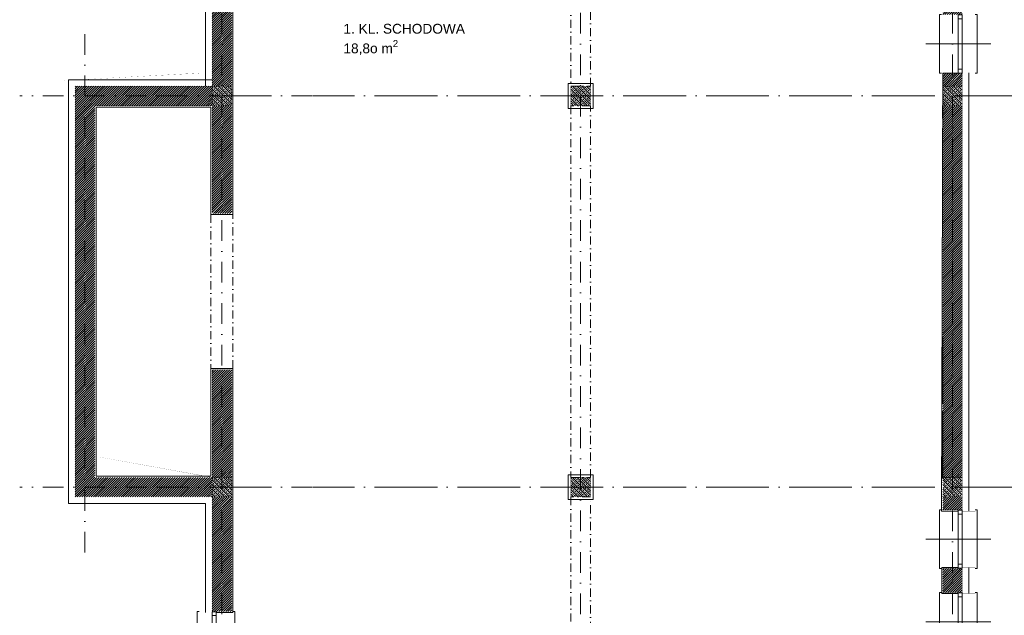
# Model space of a CAD drawing. Extents: x 4615668 to 9294084, y 5331114 to 10688993.
# Tile 10 of 181: x 4647027 to 4648536, y 5335436 to 5336349. Entities that reach past the tile are written whole.
import ezdxf
from ezdxf import colors
from ezdxf.entities.mleader import LeaderData, LeaderLine
from ezdxf.math import Vec2, Vec3

# ---------------------------------------------------------------- set-up
doc = ezdxf.new("R2010")
doc.units = 0
doc.header["$MEASUREMENT"] = 0
doc.linetypes.add('DASHDOT', pattern=[25.4, 12.7, -6.35, 0, -6.35])
doc.linetypes.add('l217_500', pattern=[2, 1.5, -0.5])
for name, color, linetype in [('DIM', 7, 'Continuous'), ('sciany', 1, 'Continuous'), ('STOLARKA', 4, 'Continuous')]:
    doc.layers.add(name, color=color, linetype=linetype)
for name, color, linetype, lineweight in [('gr_klasy', 7, 'l217_500', 13), ('hatch', 253, 'Continuous', 0), ('ocieplenie', 214, 'Continuous', 13), ('Osie', 175, 'DASHDOT', 9), ('tynk', 252, 'Continuous', 5)]:
    doc.layers.add(name, color=color, linetype=linetype, lineweight=lineweight)
doc.styles.add('ARIAL_WYM50', font='arial.ttf', dxfattribs={"height": 15})
doc.styles.get("Standard").update_dxf_attribs({"font": 'txt.shx'})
doc.linetypes.add('BATTING', pattern='A,0.00254,-2.54,[134,ltypeshp.shx,S=2.54,R=0,X=-2.54,Y=0],-5.08,[134,ltypeshp.shx,S=2.54,R=180,X=2.54,Y=0],-2.54', length=10.16254)
pattern_1 = [(45, (9337.804128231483, -10341.5545657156), (-1.76776695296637, 1.76776695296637), [])]
pattern_2 = [(45, (14485.5151269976, -10341.55727345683), (-1.76776695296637, 1.76776695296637), [])]
pattern_3 = [(45, (14485.51512699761, -10341.55727345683), (-1.76776695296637, 1.76776695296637), [])]

# ---------------------------------------------------------------- blocks, each defined once
blk = doc.blocks.new('G$C61CBF25F')
at = {"layer": 'Osie', "lineweight": 0, "ltscale": 2.5}
for p, q in [((305, 0), (305, 1880.0000002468)), ((855, 0), (855, 1880.0000002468)), ((1425, 0), (1425, 1880.0000002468)), ((1525, 1780.0000002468), (204.8462595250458, 1780.0000002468)), ((1525, 1780.0000002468), (204.8462595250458, 1780.0000002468)), ((95, 540), (95, 1340)), ((1525, 1240), (-5, 1240)), ((1525, 640), (-5, 640)), ((1525, 100), (204.8462595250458, 100))]:
    blk.add_line(p, q, dxfattribs=at)
blk = doc.blocks.new('G$C772A7A8F')
at = {"layer": 'STOLARKA', "color": 5, "lineweight": 0}
blk.add_line((100, 45), (0, 45), dxfattribs=at)
for points in [[(24, 0), (21, 0), (21, 90), (24, 90)], [(76, 0), (79, 0), (79, 90), (76, 90)]]:
    blk.add_lwpolyline(points, dxfattribs=at)
for points in [[(56, 89.5), (56, 83.5), (50, 83.5), (50, 89.5)], [(56, 83.5), (56, 6.5), (50, 6.5), (50, 83.5)], [(56, 0.5), (56, 6.5), (50, 6.5), (50, 0.5)]]:
    blk.add_lwpolyline(points, close=True, dxfattribs=at)
blk = doc.blocks.new('G$C5CBE0247')
at = {"layer": 'STOLARKA', "color": 5, "lineweight": 0}
for points in [[(0, 55), (0, 58), (59.99999999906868, 58), (59.99999999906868, 55)], [(0, 3), (0, 0), (59.99999999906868, 0), (59.99999999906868, 3)]]:
    blk.add_lwpolyline(points, dxfattribs=at)
for points in [[(0.5, 23), (6.5, 23), (6.5, 29), (0.5, 29)], [(53.49999999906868, 23), (6.5, 23), (6.5, 29), (53.49999999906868, 29)], [(59.49999999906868, 23), (53.49999999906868, 23), (53.49999999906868, 29), (59.49999999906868, 29)]]:
    blk.add_lwpolyline(points, close=True, dxfattribs=at)
blk = doc.blocks.new('G$C21C1C319')
at = {"layer": 'STOLARKA', "color": 5, "lineweight": 0}
blk.add_line((30, 0), (30, 100), dxfattribs=at)
for points in [[(0.5, 44), (6.5, 44), (6.5, 50), (0.5, 50)], [(53.49999999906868, 44), (6.5, 44), (6.5, 50), (53.49999999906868, 50)], [(59.49999999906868, 44), (53.49999999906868, 44), (53.49999999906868, 50), (59.49999999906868, 50)]]:
    blk.add_lwpolyline(points, close=True, dxfattribs=at)
blk.add_lwpolyline([(0, 24), (0, 21), (59.99999999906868, 21), (59.99999999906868, 24)], dxfattribs=at)
at = {"lineweight": 0, "ltscale": 40}
blk.add_blockref('G$C5CBE0247', (0, 21), dxfattribs=at)

msp = doc.modelspace()

# ---------------------------------------------------------------- hatches: boundary and pattern name
at = {"layer": 'hatch', "lineweight": 0, "ltscale": 40, "transparency": 33554687}
h = msp.add_hatch(dxfattribs=at)
h.set_pattern_fill('ANSI31', color=256, scale=20)
h.set_pattern_definition(pattern_3)
h.paths.add_polyline_path([(4647901.991731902, 5336772.416004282), (4647941.991731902, 5336772.416004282), (4647941.991731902, 5336787.416004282), (4647901.991731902, 5336787.416004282), (4647901.991731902, 5336772.416004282)], is_closed=False)
h.paths.add_polyline_path([(4647941.991731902, 5336772.416004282), (4647901.991731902, 5336772.416004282), (4647901.991731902, 5336757.416004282), (4647941.991731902, 5336757.416004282), (4647941.991731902, 5336772.416004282)], is_closed=False)
h.paths.add_polyline_path([(4648441.991731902, 5336757.416004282), (4648441.991731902, 5336772.416004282), (4648031.991731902, 5336772.416004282), (4648031.991731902, 5336757.416004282), (4648441.991731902, 5336757.416004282)], is_closed=False)
h.paths.add_polyline_path([(4648031.991731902, 5336787.416004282), (4648031.991731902, 5336772.416004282), (4648441.991731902, 5336772.416004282), (4648441.991731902, 5336787.416004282), (4648031.991731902, 5336787.416004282)], is_closed=False)
h.paths.add_polyline_path([(4648441.991731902, 5336757.416004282), (4648441.991731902, 5336737.666004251), (4648456.991731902, 5336737.666004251), (4648456.991731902, 5336757.416004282), (4648441.991731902, 5336757.416004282)], is_closed=False)
h.paths.add_polyline_path([(4648471.991731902, 5336737.666004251), (4648471.991731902, 5336757.416004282), (4648456.991731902, 5336757.416004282), (4648456.991731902, 5336737.666004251), (4648471.991731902, 5336737.666004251)], is_closed=False)
h.paths.add_polyline_path([(4648471.991731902, 5336647.666004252), (4648456.991731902, 5336647.666004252), (4648456.991731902, 5336610.832670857), (4648471.991731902, 5336610.832670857), (4648471.991731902, 5336647.666004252)], is_closed=False)
h.paths.add_polyline_path([(4648456.991731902, 5336647.666004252), (4648441.991731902, 5336647.666004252), (4648441.991731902, 5336610.832670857), (4648456.991731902, 5336610.832670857), (4648456.991731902, 5336647.666004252)], is_closed=False)
h.paths.add_polyline_path([(4648456.991731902, 5336483.999336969), (4648471.991731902, 5336483.999336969), (4648471.991731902, 5336520.832670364), (4648456.991731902, 5336520.832670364), (4648456.991731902, 5336483.999336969)], is_closed=False)
h.paths.add_polyline_path([(4648456.991731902, 5336483.999336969), (4648456.991731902, 5336520.832670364), (4648441.991731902, 5336520.832670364), (4648441.991731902, 5336483.999336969), (4648456.991731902, 5336483.999336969)], is_closed=False)
h.paths.add_polyline_path([(4648142.991731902, 5336545.416004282), (4648142.991731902, 5336757.416004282), (4648130.991731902, 5336757.416004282), (4648130.991731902, 5336557.416004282), (4648021.991731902, 5336557.416004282), (4648021.991731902, 5336545.416004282), (4648142.991731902, 5336545.416004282)], is_closed=False)
h.paths.add_polyline_path([(4647890.991731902, 5336545.416004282), (4647920.991731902, 5336545.416004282), (4647920.991731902, 5336557.416004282), (4647890.991731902, 5336557.416004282), (4647890.991731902, 5336545.416004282)], is_closed=False)
h.paths.add_polyline_path([(4647871.991731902, 5336387.946913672), (4647886.991731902, 5336387.946913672), (4647886.991731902, 5336757.416004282), (4647872.036463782, 5336757.416004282), (4647872.036463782, 5336772.416004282), (4647871.991731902, 5336772.416004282), (4647871.991731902, 5336387.946913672)], is_closed=False)
h.paths.add_polyline_path([(4647890.991731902, 5336557.416004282), (4647890.991731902, 5336757.416004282), (4647886.991731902, 5336757.416004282), (4647886.991731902, 5336387.946913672), (4647890.991731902, 5336387.946913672), (4647890.991731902, 5336545.416004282), (4647890.914861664, 5336545.416004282), (4647890.914861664, 5336557.416004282), (4647890.991731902, 5336557.416004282)], is_closed=False)
h.paths.add_polyline_path([(4648471.991731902, 5336357.166004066), (4648471.991731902, 5336393.999337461), (4648456.991731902, 5336393.999337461), (4648456.991731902, 5336357.166004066), (4648471.991731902, 5336357.166004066)], is_closed=False)
h.paths.add_polyline_path([(4648441.991731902, 5336393.999337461), (4648441.991731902, 5336357.166004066), (4648456.991731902, 5336357.166004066), (4648456.991731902, 5336393.999337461), (4648441.991731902, 5336393.999337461)], is_closed=False)
h.paths.add_polyline_path([(4648441.991731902, 5336267.166004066), (4648441.991731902, 5336247.416004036), (4648456.991731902, 5336247.416004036), (4648456.991731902, 5336267.166004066), (4648441.991731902, 5336267.166004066)], is_closed=False)
h.paths.add_polyline_path([(4648471.991731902, 5336247.416004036), (4648471.991731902, 5336267.166004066), (4648456.991731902, 5336267.166004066), (4648456.991731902, 5336247.416004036), (4648471.991731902, 5336247.416004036)], is_closed=False)
h = msp.add_hatch(dxfattribs=at)
h.set_pattern_fill('ANSI31', color=256, scale=20)
h.set_pattern_definition(pattern_2)
h.paths.add_polyline_path([(4647321.991731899, 5336688.416004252), (4647321.9917319, 5336663.416004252), (4647334.491731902, 5336663.416004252), (4647334.491731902, 5336688.416004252), (4647321.991731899, 5336688.416004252)], is_closed=False)
h.paths.add_polyline_path([(4647351.9917319, 5336663.416004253), (4647351.991731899, 5336688.416004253), (4647334.491731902, 5336688.416004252), (4647334.491731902, 5336663.416004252), (4647351.9917319, 5336663.416004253)], is_closed=False)
h.paths.add_polyline_path([(4647334.491731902, 5336247.416004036), (4647334.491731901, 5336603.416004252), (4647321.991731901, 5336603.416004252), (4647321.991731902, 5336247.416004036), (4647334.491731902, 5336247.416004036)], is_closed=False)
h.paths.add_polyline_path([(4647334.491731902, 5336247.416004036), (4647351.991731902, 5336247.416004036), (4647351.991731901, 5336603.416004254), (4647334.491731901, 5336603.416004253), (4647334.491731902, 5336247.416004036)], is_closed=False)
h = msp.add_hatch(dxfattribs=at)
h.set_pattern_fill('ANSI31', color=256, scale=20)
h.set_pattern_definition(pattern_3)
h.paths.add_polyline_path([(4647321.991731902, 5336247.416004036), (4647321.991731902, 5336217.416004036), (4647141.991731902, 5336217.41600403), (4647141.991731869, 5335647.416004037), (4647321.991731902, 5335647.416004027), (4647321.991731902, 5335617.416004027), (4647111.991731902, 5335617.416004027), (4647111.991731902, 5336247.416004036)])
h = msp.add_hatch(dxfattribs=at)
h.set_pattern_fill('ANSI33', color=256, scale=20, angle=90)
h.set_pattern_definition([(135, (8217.804128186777, -10881.5545659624), (-3.535533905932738, -3.535533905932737), []), (135, (8217.804128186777, -10878.0190320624), (-3.535533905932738, -3.535533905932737), [2.5, -1.25])])
h.paths.add_polyline_path([(4647321.991731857, 5336217.416004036), (4647351.991731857, 5336217.416004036), (4647351.991731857, 5336247.416004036), (4647321.991731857, 5336247.416004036)])
h = msp.add_hatch(dxfattribs=at)
h.set_pattern_fill('ANSI33', color=256, scale=20, angle=90)
h.set_pattern_definition([(135, (8767.804128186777, -10881.5545659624), (-3.535533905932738, -3.535533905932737), []), (135, (8767.804128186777, -10878.0190320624), (-3.535533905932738, -3.535533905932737), [2.5, -1.25])])
h.paths.add_polyline_path([(4647871.991731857, 5336217.416004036), (4647901.991731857, 5336217.416004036), (4647901.991731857, 5336247.416004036), (4647871.991731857, 5336247.416004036)])
h = msp.add_hatch(dxfattribs=at)
h.set_pattern_fill('ANSI33', color=256, scale=20, angle=90)
h.set_pattern_definition([(135, (9337.804128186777, -10881.5545659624), (-3.535533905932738, -3.535533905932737), []), (135, (9337.804128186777, -10878.0190320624), (-3.535533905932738, -3.535533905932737), [2.5, -1.25])])
h.paths.add_polyline_path([(4648441.991731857, 5336217.416004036), (4648471.991731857, 5336217.416004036), (4648471.991731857, 5336247.416004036), (4648441.991731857, 5336247.416004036)])
h = msp.add_hatch(dxfattribs=at)
h.set_pattern_fill('ANSI31', color=256, scale=20)
h.set_pattern_definition(pattern_2)
h.paths.add_polyline_path([(4647321.991731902, 5336151.783531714), (4647321.991731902, 5336121.783531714), (4647321.991731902, 5336122.416004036), (4647321.991731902, 5336052.416004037), (4647334.491731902, 5336052.416004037), (4647334.491731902, 5336217.416004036), (4647321.991731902, 5336217.416004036), (4647321.991731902, 5336152.416004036), (4647321.991731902, 5336151.783531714)], is_closed=False)
h.paths.add_polyline_path([(4647334.491731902, 5336052.416004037), (4647351.991731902, 5336052.416004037), (4647351.991731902, 5336217.416004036), (4647334.491731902, 5336217.416004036), (4647334.491731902, 5336052.416004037)], is_closed=False)
h = msp.add_hatch(dxfattribs=at)
h.set_pattern_fill('ANSI31', color=256, scale=20)
h.set_pattern_definition(pattern_1)
h.paths.add_polyline_path([(4648456.991731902, 5335647.416004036), (4648456.991731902, 5336217.416004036), (4648441.991731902, 5336217.416004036), (4648441.991731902, 5335647.416004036), (4648456.991731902, 5335647.416004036)], is_closed=False)
h.paths.add_polyline_path([(4648442.396731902, 5336217.614004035), (4648442.666731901, 5336217.614004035), (4648442.666731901, 5336217.254004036), (4648442.396731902, 5336217.254004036)], flags=9)
h.paths.add_polyline_path([(4648456.991731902, 5336217.416004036), (4648456.991731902, 5335647.416004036), (4648471.991731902, 5335647.416004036), (4648471.991731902, 5336217.416004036), (4648456.991731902, 5336217.416004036)], is_closed=False)
h.paths.add_polyline_path([(4648456.991731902, 5335617.416004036), (4648456.991731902, 5335597.666004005), (4648471.991731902, 5335597.666004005), (4648471.991731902, 5335617.416004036), (4648456.991731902, 5335617.416004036)], is_closed=False)
h.paths.add_polyline_path([(4648456.991731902, 5335597.666004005), (4648456.991731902, 5335617.416004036), (4648441.991731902, 5335617.416004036), (4648441.991731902, 5335597.666004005), (4648456.991731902, 5335597.666004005)], is_closed=False)
h = msp.add_hatch(dxfattribs=at)
h.set_pattern_fill('ANSI31', color=256, scale=20)
h.set_pattern_definition(pattern_3)
h.paths.add_polyline_path([(4647321.991731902, 5335647.416004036), (4647336.991731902, 5335647.416004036), (4647336.991731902, 5335812.416004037), (4647321.991731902, 5335812.416004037), (4647321.991731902, 5335647.416004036)], is_closed=False)
h.paths.add_polyline_path([(4647351.991731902, 5335647.416004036), (4647351.991731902, 5335812.416004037), (4647336.991731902, 5335812.416004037), (4647336.991731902, 5335647.416004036), (4647351.991731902, 5335647.416004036)], is_closed=False)
h = msp.add_hatch(dxfattribs=at)
h.set_pattern_fill('ANSI33', color=256, scale=20, angle=90)
h.set_pattern_definition([(135, (8217.804128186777, -11481.00165363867), (-3.535533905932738, -3.535533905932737), []), (135, (8217.804128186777, -11477.46611973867), (-3.535533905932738, -3.535533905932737), [2.5, -1.25])])
h.paths.add_polyline_path([(4647321.991731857, 5335617.968916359), (4647351.991731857, 5335617.968916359), (4647351.991731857, 5335647.968916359), (4647321.991731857, 5335647.968916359)])
h = msp.add_hatch(dxfattribs=at)
h.set_pattern_fill('ANSI33', color=256, scale=20, angle=90)
h.set_pattern_definition([(135, (8767.804128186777, -11481.53978247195), (-3.535533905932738, -3.535533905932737), []), (135, (8767.804128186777, -11478.00424857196), (-3.535533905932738, -3.535533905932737), [2.5, -1.25])])
h.paths.add_polyline_path([(4647871.991731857, 5335617.430787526), (4647901.991731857, 5335617.430787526), (4647901.991731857, 5335647.430787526), (4647871.991731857, 5335647.430787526)])
h = msp.add_hatch(dxfattribs=at)
h.set_pattern_fill('ANSI33', color=256, scale=20, angle=90)
h.set_pattern_definition([(135, (9337.804128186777, -11481.00165363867), (-3.535533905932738, -3.535533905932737), []), (135, (9337.804128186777, -11477.46611973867), (-3.535533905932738, -3.535533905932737), [2.5, -1.25])])
h.paths.add_polyline_path([(4648441.991731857, 5335617.968916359), (4648471.991731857, 5335617.968916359), (4648471.991731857, 5335647.968916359), (4648441.991731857, 5335647.968916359)])
h = msp.add_hatch(dxfattribs=at)
h.set_pattern_fill('ANSI31', color=256, scale=20)
h.set_pattern_definition(pattern_2)
h.paths.add_polyline_path([(4647334.491731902, 5335467.002494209), (4647351.991731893, 5335467.002494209), (4647351.991731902, 5335617.416004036), (4647334.491731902, 5335617.416004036), (4647334.491731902, 5335467.002494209)], is_closed=False)
h.paths.add_polyline_path([(4647334.491731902, 5335467.002494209), (4647334.491731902, 5335617.416004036), (4647321.991731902, 5335617.416004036), (4647321.99173189, 5335467.002494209), (4647334.491731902, 5335467.002494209)], is_closed=False)
h.paths.add_polyline_path([(4647334.491731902, 5335442.002494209), (4647334.491731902, 5335467.002494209), (4647321.991731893, 5335467.002494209), (4647321.99173189, 5335442.002494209), (4647334.491731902, 5335442.002494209)], is_closed=False)
h.paths.add_polyline_path([(4647334.491731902, 5335442.002494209), (4647351.991731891, 5335442.002494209), (4647351.99173189, 5335467.002494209), (4647334.491731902, 5335467.002494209), (4647334.491731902, 5335442.002494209)], is_closed=False)
h.paths.add_polyline_path([(4647351.991731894, 5335357.002494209), (4647351.991731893, 5335382.002494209), (4647334.491731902, 5335382.002494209), (4647334.491731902, 5335357.002494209), (4647351.991731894, 5335357.002494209)], is_closed=False)
h.paths.add_polyline_path([(4647321.991731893, 5335382.002494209), (4647321.991731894, 5335357.002494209), (4647334.491731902, 5335357.002494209), (4647334.491731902, 5335382.002494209), (4647321.991731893, 5335382.002494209)], is_closed=False)
h.paths.add_polyline_path([(4647351.991731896, 5335272.002494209), (4647351.991731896, 5335297.002494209), (4647334.491731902, 5335297.002494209), (4647334.491731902, 5335272.002494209), (4647351.991731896, 5335272.002494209)], is_closed=False)
h.paths.add_polyline_path([(4647321.991731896, 5335297.002494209), (4647321.991731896, 5335272.002494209), (4647334.491731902, 5335272.002494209), (4647334.491731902, 5335297.002494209), (4647321.991731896, 5335297.002494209)], is_closed=False)
h.paths.add_polyline_path([(4647351.991731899, 5335187.002494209), (4647351.991731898, 5335212.002494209), (4647334.491731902, 5335212.002494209), (4647334.491731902, 5335187.002494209), (4647351.991731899, 5335187.002494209)], is_closed=False)
h.paths.add_polyline_path([(4647321.991731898, 5335212.002494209), (4647321.991731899, 5335187.002494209), (4647334.491731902, 5335187.002494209), (4647334.491731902, 5335212.002494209), (4647321.991731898, 5335212.002494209)], is_closed=False)
h.paths.add_polyline_path([(4647351.991731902, 5335127.166004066), (4647334.491731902, 5335127.166004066), (4647334.491731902, 5335107.416004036), (4647351.991731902, 5335107.416004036), (4647351.991731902, 5335127.166004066)], is_closed=False)
h.paths.add_polyline_path([(4647334.491731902, 5335127.166004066), (4647321.991731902, 5335127.166004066), (4647321.991731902, 5335107.416004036), (4647334.491731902, 5335107.416004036), (4647334.491731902, 5335127.166004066)], is_closed=False)
h = msp.add_hatch(dxfattribs=at)
h.set_pattern_fill('ANSI31', color=256, scale=20)
h.set_pattern_definition(pattern_1)
h.paths.add_polyline_path([(4648456.991731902, 5335470.83267061), (4648456.991731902, 5335507.666004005), (4648441.991731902, 5335507.666004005), (4648441.991731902, 5335470.83267061), (4648456.991731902, 5335470.83267061)], is_closed=False)
h.paths.add_polyline_path([(4648471.991731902, 5335470.83267061), (4648471.991731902, 5335507.666004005), (4648456.991731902, 5335507.666004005), (4648456.991731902, 5335470.83267061), (4648471.991731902, 5335470.83267061)], is_closed=False)
h.paths.add_polyline_path([(4648456.991731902, 5335380.832671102), (4648441.991731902, 5335380.832671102), (4648441.991731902, 5335343.999337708), (4648456.991731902, 5335343.999337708), (4648456.991731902, 5335380.832671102)], is_closed=False)
h.paths.add_polyline_path([(4648456.991731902, 5335343.999337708), (4648471.991731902, 5335343.999337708), (4648471.991731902, 5335380.832671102), (4648456.991731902, 5335380.832671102), (4648456.991731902, 5335343.999337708)], is_closed=False)
h.paths.add_polyline_path([(4648456.991731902, 5335217.16600382), (4648456.991731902, 5335253.999337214), (4648441.991731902, 5335253.999337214), (4648441.991731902, 5335217.16600382), (4648456.991731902, 5335217.16600382)], is_closed=False)
h.paths.add_polyline_path([(4648471.991731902, 5335217.16600382), (4648471.991731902, 5335253.999337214), (4648456.991731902, 5335253.999337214), (4648456.991731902, 5335217.16600382), (4648471.991731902, 5335217.16600382)], is_closed=False)
h.paths.add_polyline_path([(4648456.991731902, 5335107.416004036), (4648456.991731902, 5335127.166004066), (4648441.991731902, 5335127.166004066), (4648441.991731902, 5335107.416004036), (4648456.991731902, 5335107.416004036)], is_closed=False)
h.paths.add_polyline_path([(4648471.991731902, 5335107.416004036), (4648471.991731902, 5335127.166004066), (4648456.991731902, 5335127.166004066), (4648456.991731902, 5335107.416004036), (4648471.991731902, 5335107.416004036)], is_closed=False)

# ---------------------------------------------------------------- linework, layer by layer
at = {"color": 5, "linetype": 'DASHDOT', "lineweight": 0}
msp.add_lwpolyline([(4647871.991731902, 5336247.416004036), (4647901.991731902, 5336247.416004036), (4647901.991731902, 5336757.416004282), (4647871.991731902, 5336757.416004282)], close=True, dxfattribs=at)
at = {"linetype": 'DASHDOT', "lineweight": 0}
for points in [[(4647871.991731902, 5335647.416004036), (4647901.991731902, 5335647.416004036), (4647901.991731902, 5336217.416004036), (4647871.991731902, 5336217.416004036)], [(4647319.991731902, 5335814.416004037), (4647353.991731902, 5335814.416004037), (4647353.991731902, 5336050.416004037), (4647319.991731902, 5336050.416004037)], [(4647871.991731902, 5335107.416004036), (4647901.991731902, 5335107.416004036), (4647901.991731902, 5335617.416004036), (4647871.991731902, 5335617.416004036)]]:
    msp.add_lwpolyline(points, close=True, dxfattribs=at)
at = {"lineweight": 0, "ltscale": 40}
msp.add_lwpolyline([(4647353.991731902, 5335440.257742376), (4647353.99173189, 5335440.002494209), (4647327.99173189, 5335440.002494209)], dxfattribs=at)
at = {"layer": 'gr_klasy', "linetype": 'BATTING', "lineweight": 0}
for points in [[(4647311.99173191, 5336605.418971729), (4647311.991731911, 5336247.416004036)], [(4648481.991731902, 5335595.666004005), (4648481.991731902, 5336268.166004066)], [(4647321.991731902, 5336257.416004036), (4647101.991731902, 5336257.416004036), (4647101.991731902, 5335607.41600404), (4647311.991731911, 5335607.416004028), (4647311.991731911, 5335440.00249421)], [(4648481.991731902, 5335469.33267061), (4648481.991731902, 5335509.166004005)]]:
    msp.add_lwpolyline(points, dxfattribs=at)
at = {"layer": 'ocieplenie', "lineweight": 0, "ltscale": 40, "const_width": 0.2}
for points in [[(4647302.014112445, 5336267.41600405), (4647302.014112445, 5336605.418971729), (4647321.991731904, 5336605.418971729)], [(4647302.014112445, 5336267.41600405), (4647091.991731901, 5336267.416004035), (4647091.991731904, 5336087.916004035), (4647091.991731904, 5335597.416004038), (4647302.014112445, 5335597.416004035), (4647302.014112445, 5335440.002494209), (4647321.991731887, 5335440.00249421)], [(4648471.991731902, 5336268.166004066), (4648491.991731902, 5336268.166004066), (4648491.991731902, 5335595.666004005), (4648471.991731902, 5335595.666004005)], [(4648471.991731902, 5335469.33267061), (4648491.991731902, 5335469.33267061), (4648491.991731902, 5335509.166004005), (4648471.991731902, 5335509.166004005)]]:
    msp.add_lwpolyline(points, dxfattribs=at)
at = {"layer": 'Osie', "lineweight": 0, "ltscale": 5}
for p, q in [((4648556.991731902, 5336232.416004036), (4647236.837991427, 5336232.416004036)), ((4648556.991731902, 5335632.416004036), (4647236.837991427, 5335632.416004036))]:
    msp.add_line(p, q, dxfattribs=at)
at = {"layer": 'sciany', "ltscale": 40}
for p, q in [((4648441.991731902, 5335759.546695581), (4648441.991731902, 5335863.546695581)), ((4648441.991731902, 5335645.546695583), (4648441.991731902, 5335749.546695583))]:
    msp.add_line(p, q, dxfattribs=at)
for points, const_width in [([(4647321.991731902, 5336247.416004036), (4647351.991731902, 5336247.416004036), (4647351.991731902, 5336603.416004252), (4647321.991731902, 5336603.416004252)], 0.3), ([(4648441.991731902, 5336267.166004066), (4648471.991731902, 5336267.166004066), (4648471.991731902, 5336247.416004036), (4648441.991731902, 5336247.416004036)], 0.3), ([(4647321.991731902, 5336217.416004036), (4647351.991731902, 5336217.416004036), (4647351.991731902, 5336247.416004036), (4647321.991731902, 5336247.416004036)], 0.5), ([(4647871.991731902, 5336217.416004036), (4647901.991731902, 5336217.416004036), (4647901.991731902, 5336247.416004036), (4647871.991731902, 5336247.416004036)], 0.5), ([(4648441.991731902, 5336217.416004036), (4648471.991731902, 5336217.416004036), (4648471.991731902, 5336247.416004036), (4648441.991731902, 5336247.416004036)], 0.5), ([(4648441.991731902, 5335647.416004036), (4648471.991731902, 5335647.416004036), (4648471.991731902, 5336217.416004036), (4648441.991731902, 5336217.416004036)], 0.3), ([(4647321.991731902, 5335617.416004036), (4647351.991731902, 5335617.416004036), (4647351.991731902, 5335647.416004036), (4647321.991731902, 5335647.416004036)], 0.5), ([(4647871.991731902, 5335617.416004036), (4647901.991731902, 5335617.416004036), (4647901.991731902, 5335647.416004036), (4647871.991731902, 5335647.416004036)], 0.5), ([(4648441.991731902, 5335617.416004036), (4648471.991731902, 5335617.416004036), (4648471.991731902, 5335647.416004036), (4648441.991731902, 5335647.416004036)], 0.5), ([(4647321.991731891, 5335442.002494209), (4647351.991731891, 5335442.002494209), (4647351.991731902, 5335617.416004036), (4647321.991731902, 5335617.416004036)], 0.3), ([(4648441.991731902, 5335597.666004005), (4648471.991731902, 5335597.666004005), (4648471.991731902, 5335617.416004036), (4648441.991731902, 5335617.416004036)], 0.3), ([(4648441.991731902, 5335470.83267061), (4648471.991731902, 5335470.83267061), (4648471.991731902, 5335507.666004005), (4648441.991731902, 5335507.666004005)], 0.3), ([(4647321.99173189, 5335442.002494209), (4647321.99173189, 5335467.002494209), (4647351.99173189, 5335467.002494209), (4647351.99173189, 5335442.002494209)], 0.3)]:
    msp.add_lwpolyline(points, close=True, dxfattribs=dict(at, const_width=const_width))
for points in [[(4647321.991731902, 5335617.416004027, 0.3, 0.3, 0), (4647111.991731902, 5335617.416004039, 0.3, 0.3, 0), (4647111.991731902, 5336247.416004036, 0.3, 0.3, 0), (4647321.991731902, 5336247.416004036, 0.3, 0, 0)], [(4647321.991731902, 5336217.416004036, 0.3, 0.3, 0), (4647141.991731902, 5336217.416004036, 0.3, 0.3, 0), (4647141.991731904, 5336152.416004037, 0.3, 0, 0)], [(4647141.991731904, 5336122.416004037, 0.3, 0.3, 0), (4647141.991731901, 5335647.416004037, 0.3, 0.3, 0), (4647321.991731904, 5335647.416004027, 0.3, 0, 0)], [(4647141.991731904, 5335742.416004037, 0.3, 0.3, 0), (4647141.991731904, 5335774.916004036, 0.3, 0.3, 0)]]:
    msp.add_lwpolyline(points, format="xyseb", dxfattribs=at)
msp.add_lwpolyline([(4647321.991731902, 5336152.416004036, 0.3, 0.3, 0), (4647321.991731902, 5336152.416004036, 0.3, 0.3, 0), (4647321.991731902, 5336122.416004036, 0.3, 0.3, 0), (4647321.991731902, 5336122.416004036, 0.3, 0.3, 0), (4647321.991731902, 5336052.416004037, 0.3, 0.3, 0), (4647351.991731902, 5336052.416004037, 0.3, 0.3, 0), (4647351.991731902, 5336217.416004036, 0.3, 0.3, 0), (4647321.991731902, 5336217.416004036, 0.3, 0.3, 0)], format="xyseb", close=True, dxfattribs=at)
at = {"layer": 'sciany', "ltscale": 40, "const_width": 0.3}
for points in [[(4647141.991731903, 5336122.416004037), (4647141.991731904, 5336122.416004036), (4647141.991731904, 5336152.416004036), (4647141.991731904, 5336152.416004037)], [(4647321.991731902, 5335712.416004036), (4647321.991731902, 5335647.416004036), (4647351.991731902, 5335647.416004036), (4647351.991731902, 5335812.416004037), (4647321.991731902, 5335812.416004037), (4647321.991731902, 5335742.416004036), (4647321.991731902, 5335742.416004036), (4647321.991731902, 5335712.416004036), (4647321.991731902, 5335712.416004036)], [(4647141.991731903, 5335742.416004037), (4647141.991731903, 5335742.416004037), (4647141.991731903, 5335712.416004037), (4647141.991731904, 5335712.416004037)]]:
    msp.add_lwpolyline(points, dxfattribs=at)
at = {"layer": 'tynk', "lineweight": 0, "ltscale": 40}
for points in [[(4647327.991731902, 5336605.416004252), (4647353.991731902, 5336605.416004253), (4647353.991731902, 5336050.416004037), (4647319.991731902, 5336050.416004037), (4647319.991731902, 5336120.416004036), (4647319.991731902, 5336120.416004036), (4647319.991731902, 5336215.416004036), (4647143.991731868, 5336215.416004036), (4647143.9917319, 5335776.916004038), (4647143.991731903, 5335744.416004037), (4647143.991731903, 5335744.416004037), (4647143.991731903, 5335649.416004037), (4647319.991731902, 5335649.416004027), (4647319.991731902, 5335814.416004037), (4647353.991731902, 5335814.416004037), (4647353.991731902, 5335440.002494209)], [(4648465.991731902, 5335595.666004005), (4648439.991731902, 5335595.666004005), (4648441.991731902, 5336267.166004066), (4648471.991731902, 5336267.166004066)], [(4648465.991731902, 5335509.166004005), (4648440.491731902, 5335509.166004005), (4648440.491731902, 5335469.33267061), (4648465.991731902, 5335469.33267061)]]:
    msp.add_lwpolyline(points, dxfattribs=at)
for points in [[(4647867.991731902, 5336213.416004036), (4647905.991731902, 5336213.416004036), (4647905.991731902, 5336251.416004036), (4647867.991731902, 5336251.416004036)], [(4647867.991731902, 5335613.416004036), (4647905.991731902, 5335613.416004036), (4647905.991731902, 5335651.416004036), (4647867.991731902, 5335651.416004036)]]:
    msp.add_lwpolyline(points, close=True, dxfattribs=at)

# ---------------------------------------------------------------- block references
at = {"lineweight": 0, "ltscale": 40}
for name, p in [('G$C61CBF25F', (4647031.991731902, 5334992.416004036)), ('G$C772A7A8F', (4648415.991731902, 5335507.666004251)), ('G$C772A7A8F', (4648415.991731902, 5335380.832670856))]:
    msp.add_blockref(name, p, dxfattribs=at)
at = {"lineweight": 0, "ltscale": 40, "xscale": -1}
for name, p, rotation in [('G$C772A7A8F', (4648415.991731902, 5336357.16600382), 180), ('G$C21C1C319', (4647277.991731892, 5335382.002494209), 270.0000000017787)]:
    msp.add_blockref(name, p, dxfattribs=dict(at, rotation=rotation))

# ---------------------------------------------------------------- texts
at = {"layer": 'sciany', "color": 251, "ltscale": 40, "insert": (4647523.314794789, 5336343.06597549), "char_height": 15, "width": 191.1449040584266, "attachment_point": 1, "style": 'ARIAL_WYM50'}
msp.add_mtext('\\A1;{\\C0;1. KL. SCHODOWA\\P18,8o m{\\H0.7x;\\S2^ ;}}', dxfattribs=at)

# ---------------------------------------------------------------- leaders
at = {"layer": 'DIM', "lineweight": 0, "ltscale": 40}
ml = msp.add_multileader_mtext('Standard', dxfattribs=at)
ml.set_content(' ')
ml.set_leader_properties()
ml.build(insert=Vec2(0, 0))
ml.multileader.update_dxf_attribs({"text_right_attachment_type": 6, "dogleg_length": 0.36, "arrow_head_size": 0.18})
ctx = ml.context
ctx.base_point, ctx.char_height, ctx.arrow_head_size, ctx.landing_gap_size, ctx.plane_origin = Vec3(4648442.351731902, 5336217.416004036), 0.18, 0.18, 0.09, Vec3(4648441.991731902, 5336197.666004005)
ctx.right_attachment = 6
notes = []
notes.append((ctx, [(0, (1, 1, 0), (4648441.991731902, 5336217.416004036), (1, 0), 0.36, [(0, [(4648441.991731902, 5336197.666004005)], 0, [])])]))
ctx.mtext.insert, ctx.mtext.flow_direction = Vec3(4648442.441731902, 5336217.524004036), 5
for ctx, leaders in notes:
    for number, flags, end, landing, length, lines in leaders:
        leader = LeaderData()
        leader.index, (leader.has_last_leader_line, leader.has_dogleg_vector, leader.attachment_direction) = number, flags
        leader.last_leader_point, leader.dogleg_vector, leader.dogleg_length = Vec3(end), Vec3(landing), length
        for number, points, colour, breaks in lines:
            line = LeaderLine()
            line.index, line.vertices, line.color, line.breaks = number, Vec3.list(points), colors.encode_raw_color(colour), breaks
            leader.lines.append(line)
        ctx.leaders.append(leader)

doc.saveas('drawing.dxf')
